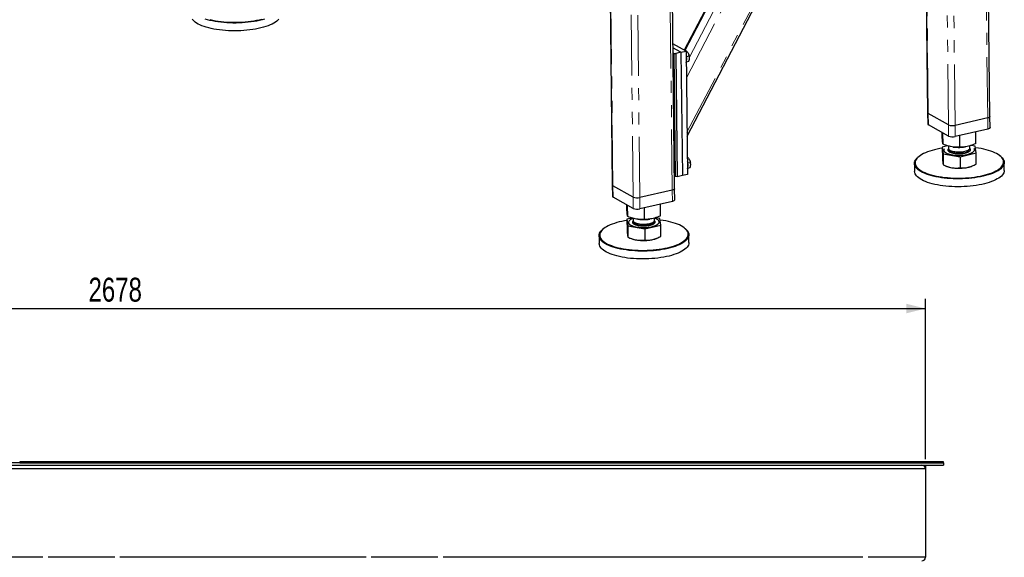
# Model space of a CAD drawing. Header units: millimetres. Extents: x 0 to 841, y 0 to 594.
# Tile 57 of 107: x 393 to 496, y 297 to 353. Entities that reach past the tile are written whole.
import ezdxf

# ---------------------------------------------------------------- set-up
doc = ezdxf.new("R2010")
doc.units = ezdxf.units.MM
doc.linetypes.add('PHANTOM', pattern=[12.7, 6.35, -1.27, 1.27, -1.27, 1.27, -1.27])
doc.layers.add('COTES', color=1, linetype='Continuous')
doc.layers.add('TRAIT-FORT', color=4, linetype='Continuous', lineweight=25)
doc.styles.add('SLDTEXTSTYLE0', font='TXT', dxfattribs={"width": 0.75})
doc.dimstyles.new('SLDDIMSTYLE0', dxfattribs={"dimtxt": 2.5, "dimasz": 2, "dimexe": 0, "dimexo": 0.0625, "dimtad": 1, "dimlfac": 16, "dimrnd": 1e-09, "dimzin": 12, "dimdsep": 46, "dimtxsty": 'SLDTEXTSTYLE0', "dimsah": 1, "dimcen": 0.09, "dimadec": 0, "dimazin": 3, "dimtfac": 1, "dimtofl": 0, "dimtmove": 0, "dimatfit": 3, "dimfxl": 1, "dimfrac": 2, "dimtolj": 1, "dimtzin": 12, "dimarcsym": 0})

# ---------------------------------------------------------------- blocks, each defined once
blk = doc.blocks.new('_D_28')
at = {"layer": 'COTES', "color": 1, "transparency": 16777216}
for p, q in [((320.68, 306.84), (320.68, 323.56)), ((488.06, 306.84), (488.06, 323.56)), ((320.68, 322.56), (488.06, 322.56))]:
    blk.add_line(p, q, dxfattribs=at)
for points in [[(320.68, 322.56), (322.68, 322.06), (322.68, 323.06)], [(488.06, 322.56), (486.06, 323.06), (486.06, 322.06)]]:
    blk.add_solid(points, dxfattribs=at)
at = {"layer": 'COTES', "color": 1, "transparency": 16777216, "insert": (400.68, 325.78), "char_height": 2.5, "attachment_point": 1, "style": 'SLDTEXTSTYLE0'}
blk.add_mtext('2678', dxfattribs=at)

msp = doc.modelspace()

# ---------------------------------------------------------------- linework, layer by layer
at = {"color": 8, "linetype": 'PHANTOM', "lineweight": 18}
for p, q in [((488.36003, 342.91479), (487.9008, 383.07379)), ((491.15764, 341.68616), (490.69192, 382.41251)), ((463.16147, 340.96741), (484.51668, 381.90656)), ((462.97325, 349.48855), (479.25471, 380.70103)), ((463.09637, 346.65976), (481.07041, 381.11701)), ((463.4192, 348.79317), (480.17315, 380.91145)), ((494.55611, 342.46476), (494.14794, 378.15945)), ((490.46918, 341.73616), (490.06369, 377.19581)), ((455.4373, 335.37209), (454.97808, 375.53109)), ((458.23491, 334.14346), (457.7692, 374.86981)), ((461.63339, 334.92206), (461.22521, 370.61675)), ((457.54646, 334.19346), (457.14097, 369.65311)), ((463.07943, 348.14181), (463.18663, 348.34733)), ((488.3734, 341.74533), (488.36003, 342.91479)), ((494.56948, 341.2953), (494.55611, 342.46476)), ((490.48256, 340.5667), (490.46918, 341.73616)), ((491.17101, 340.5167), (491.15764, 341.68616)), ((455.45068, 334.20263), (455.4373, 335.37209)), ((457.55983, 333.024), (457.54646, 334.19346)), ((458.24829, 332.974), (458.23491, 334.14346)), ((461.64676, 333.7526), (461.63339, 334.92206))]:
    msp.add_line(p, q, dxfattribs=at)
for points, knots in [([(491.03281, 338.75093), (490.97034, 338.76331), (490.84165, 338.78881), (490.6758, 338.84389), (490.53757, 338.91149), (490.44033, 338.98981), (490.39933, 339.06013), (490.39113, 339.11711), (490.40044, 339.17234), (490.42206, 339.22122), (490.46057, 339.25323), (490.46877, 339.26005)], [0, 0, 0, 0, 0.127053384, 0.261717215, 0.401979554, 0.54521846, 0.688457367, 0.758668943, 0.828899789, 0.96356362, 1, 1, 1, 1]), ([(492.68989, 339.28452), (492.69797, 339.27833), (492.73985, 339.24625), (492.76121, 339.19628), (492.77045, 339.13954), (492.76194, 339.08412), (492.72438, 339.01793), (492.6401, 338.94438), (492.51981, 338.87708), (492.36124, 338.81655), (492.16522, 338.7659), (491.94077, 338.7293), (491.74035, 338.71279), (491.57879, 338.70835), (491.4223, 338.70978), (491.23481, 338.72052), (491.09883, 338.74099), (491.03281, 338.75093)], [0, 0, 0, 0, 0.020499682, 0.106258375, 0.14829481, 0.190342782, 0.270967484, 0.347035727, 0.423103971, 0.503728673, 0.587705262, 0.673463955, 0.759222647, 0.801259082, 0.843307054, 0.923931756, 1, 1, 1, 1]), ([(458.11009, 331.20823), (458.04762, 331.22061), (457.91893, 331.24611), (457.75308, 331.30119), (457.61485, 331.36879), (457.5176, 331.44711), (457.4766, 331.51743), (457.4684, 331.57441), (457.47772, 331.62964), (457.49933, 331.67852), (457.53784, 331.71053), (457.54605, 331.71735)], [0, 0, 0, 0, 0.127053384, 0.261717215, 0.401979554, 0.54521846, 0.688457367, 0.758668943, 0.828899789, 0.96356362, 1, 1, 1, 1]), ([(459.76717, 331.74182), (459.77525, 331.73563), (459.81713, 331.70355), (459.83849, 331.65358), (459.84773, 331.59684), (459.83921, 331.54142), (459.80166, 331.47523), (459.71737, 331.40168), (459.59709, 331.33438), (459.43851, 331.27385), (459.2425, 331.2232), (459.01805, 331.1866), (458.81763, 331.17009), (458.65606, 331.16565), (458.49958, 331.16708), (458.31209, 331.17782), (458.1761, 331.19829), (458.11009, 331.20823)], [0, 0, 0, 0, 0.020499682, 0.106258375, 0.14829481, 0.190342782, 0.270967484, 0.347035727, 0.423103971, 0.503728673, 0.587705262, 0.673463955, 0.759222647, 0.801259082, 0.843307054, 0.923931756, 1, 1, 1, 1])]:
    msp.add_open_spline(points, degree=3, knots=knots, dxfattribs=at)
at = {"layer": 'TRAIT-FORT', "color": 4, "linetype": 'Continuous', "lineweight": 25}
for p, q in [((487.82621, 383.11547), (488.28487, 343.0064)), ((463.16626, 340.54825), (484.77044, 381.9647)), ((479.12478, 380.67126), (462.88468, 349.53805)), ((494.79243, 342.6178), (494.38577, 378.18025)), ((454.90349, 375.57277), (455.36215, 335.4637)), ((461.86971, 335.0751), (461.46305, 370.63755)), ((463.06461, 349.4375), (461.69673, 350.20189)), ((462.5336, 349.31584), (461.70155, 349.78081)), ((461.70733, 349.27551), (461.83047, 349.20669)), ((461.83047, 349.20669), (462.00259, 349.19419)), ((461.97758, 336.34262), (461.83047, 349.20669)), ((462.5336, 349.31584), (462.00259, 349.19419)), ((462.00259, 349.19419), (462.14969, 336.33012)), ((462.5336, 349.31584), (463.06461, 349.4375)), ((462.5336, 349.31584), (462.6807, 336.45178)), ((463.06461, 349.4375), (463.21171, 336.57343)), ((463.06493, 349.40931), (463.13717, 349.42586)), ((463.11616, 348.87072), (463.39914, 348.93555)), ((463.36643, 349.0561), (463.36278, 349.06645)), ((463.41884, 348.82116), (463.41747, 348.83329)), ((463.11061, 348.32991), (463.3657, 348.38835)), ((488.28487, 343.0064), (488.29824, 341.83694)), ((490.46918, 341.73616), (488.36003, 342.91479)), ((494.55611, 342.46476), (491.15764, 341.68616)), ((494.80581, 341.44834), (494.79243, 342.6178)), ((490.48256, 340.5667), (488.3734, 341.74533)), ((494.56948, 341.2953), (491.17101, 340.5167)), ((489.80907, 340.40675), (489.8029, 340.9465)), ((489.89625, 339.70772), (489.8826, 340.90197)), ((491.65684, 339.40204), (491.64285, 340.6248)), ((493.33024, 339.7954), (493.31637, 341.00821)), ((490.36617, 339.55059), (489.82033, 339.42228)), ((489.82033, 339.42228), (489.90751, 338.72324)), ((489.82033, 339.42228), (489.83359, 338.26195)), ((490.45115, 339.52623), (490.45373, 339.3005)), ((490.95779, 339.42762), (491.0131, 339.42078)), ((492.14162, 339.43368), (492.20464, 339.44294)), ((492.70359, 339.32623), (492.70099, 339.55366)), ((493.25431, 339.50997), (492.80297, 339.58833)), ((493.34149, 338.81093), (493.25431, 339.50997)), ((463.19198, 338.29944), (463.26422, 338.31599)), ((487.30583, 338.37955), (487.24852, 338.32874)), ((489.90751, 338.72324), (491.66809, 338.41757)), ((489.90751, 338.72324), (489.92078, 337.56292)), ((489.98369, 339.11004), (489.98383, 339.09834)), ((491.66809, 338.41757), (493.34149, 338.81093)), ((491.66809, 338.41757), (491.68136, 337.25724)), ((493.17799, 339.13487), (493.17786, 339.14656)), ((493.35476, 337.6506), (493.34149, 338.81093)), ((495.93018, 338.42801), (495.87173, 338.4775)), ((463.23766, 337.22004), (463.49275, 337.27848)), ((463.24321, 337.76084), (463.52618, 337.82567)), ((463.49347, 337.94623), (463.48982, 337.95658)), ((463.54588, 337.71128), (463.54452, 337.72342)), ((486.9093, 337.70058), (486.91866, 336.88196)), ((490.20179, 337.43998), (490.29939, 337.40137)), ((492.90131, 337.43112), (492.96037, 337.45606)), ((496.29304, 336.98916), (496.28368, 337.80778)), ((461.97758, 336.34262), (461.85443, 336.41144)), ((462.14969, 336.33012), (461.97758, 336.34262)), ((462.6807, 336.45178), (462.14969, 336.33012)), ((463.21171, 336.57343), (462.6807, 336.45178)), ((455.36215, 335.4637), (455.37552, 334.29424)), ((457.54646, 334.19346), (455.4373, 335.37209)), ((457.55983, 333.024), (455.45068, 334.20263)), ((461.63339, 334.92206), (458.23491, 334.14346)), ((461.88308, 333.90564), (461.86971, 335.0751)), ((456.88635, 332.86405), (456.88017, 333.4038)), ((456.97353, 332.16502), (456.95987, 333.35927)), ((461.64676, 333.7526), (458.24829, 332.974)), ((458.73411, 331.85934), (458.72013, 333.0821)), ((460.40751, 332.2527), (460.39365, 333.4655)), ((460.33159, 331.96726), (459.88024, 332.04563)), ((457.44345, 332.00789), (456.8976, 331.87958)), ((456.8976, 331.87958), (456.98479, 331.18054)), ((456.8976, 331.87958), (456.91087, 330.71925)), ((456.98479, 331.18054), (458.74537, 330.87487)), ((456.98479, 331.18054), (456.99806, 330.02022)), ((457.06097, 331.56734), (457.0611, 331.55564)), ((457.52843, 331.98353), (457.53101, 331.7578)), ((458.03507, 331.88492), (458.09038, 331.87808)), ((458.74537, 330.87487), (460.41877, 331.26823)), ((459.21889, 331.89098), (459.28192, 331.90024)), ((459.78086, 331.78353), (459.77826, 332.01096)), ((460.25527, 331.59217), (460.25514, 331.60386)), ((460.41877, 331.26823), (460.33159, 331.96726)), ((460.43204, 330.1079), (460.41877, 331.26823)), ((453.98657, 330.15788), (453.99593, 329.33926)), ((454.3831, 330.83685), (454.3258, 330.78603)), ((458.74537, 330.87487), (458.75864, 329.71454)), ((463.00746, 330.88531), (462.94901, 330.9348)), ((463.37032, 329.44646), (463.36096, 330.26508)), ((457.27907, 329.89728), (457.37667, 329.85867)), ((459.97859, 329.88842), (460.03765, 329.91336)), ((489.93322, 306.46176), (318.80822, 306.46176)), ((489.93322, 306.55551), (393.49572, 306.55551)), ((393.49572, 306.55551), (393.49572, 306.46176)), ((393.49572, 306.46176), (489.93322, 306.46176)), ((489.93322, 306.46176), (489.93322, 306.55551)), ((489.93322, 306.46176), (489.93322, 306.21176)), ((318.80822, 306.21176), (489.93322, 306.21176)), ((488.05822, 305.83676), (320.68322, 305.83676)), ((488.05822, 306.21176), (488.05822, 305.83676)), ((488.05822, 305.83676), (488.05822, 296.58676)), ((395.91447, 296.58676), (389.99572, 296.58676)), ((403.41447, 296.58676), (396.45197, 296.58676)), ((429.66447, 296.58676), (403.95197, 296.58676)), ((437.16447, 296.58676), (430.20197, 296.58676)), ((481.53947, 296.58676), (437.70197, 296.58676)), ((488.05822, 296.58676), (482.07697, 296.58676))]:
    msp.add_line(p, q, dxfattribs=at)
at = {"layer": 'TRAIT-FORT', "color": 4, "linetype": 'Continuous', "lineweight": 25, "flags": 128}
for points in [[(420.56379, 352.77747), (420.46078, 352.66815), (420.33685, 352.56139), (420.19259, 352.4577), (420.0287, 352.35757), (419.84595, 352.26147), (419.64521, 352.16988), (419.42744, 352.08321), (419.19368, 352.00189), (418.94505, 351.9263), (418.68271, 351.85681), (418.40794, 351.79373), (418.12203, 351.73739), (417.82635, 351.68803), (417.52231, 351.64591), (417.21135, 351.61121), (416.89497, 351.58411), (416.57465, 351.56473), (416.25195, 351.55317), (415.92838, 351.54947), (415.60549, 351.55367), (415.28483, 351.56574), (414.96791, 351.58561), (414.65626, 351.6132), (414.35135, 351.64838), (414.05464, 351.69098), (413.76753, 351.74078), (413.49141, 351.79757), (413.22759, 351.86106), (412.97731, 351.93096), (412.74179, 352.00692), (412.52213, 352.0886), (412.31938, 352.17559), (412.13452, 352.26749), (411.96842, 352.36386), (411.82187, 352.46423), (411.69557, 352.56814), (411.59013, 352.67507), (411.50604, 352.78453)], [(419.06179, 352.78198), (418.80615, 352.70939), (418.53744, 352.64307), (418.25693, 352.58332), (417.96596, 352.53044), (417.66592, 352.48468), (417.35824, 352.44624), (417.04438, 352.41532), (416.72584, 352.39207), (416.40414, 352.37659), (416.08081, 352.36896), (415.75739, 352.36921), (415.43543, 352.37734), (415.11645, 352.39332), (414.80197, 352.41707), (414.49351, 352.44848), (414.19252, 352.48739), (413.90044, 352.53362), (413.61866, 352.58694), (413.34852, 352.64712), (413.09132, 352.71385), (412.84827, 352.78683)], [(413.38404, 352.72394), (413.65057, 352.66457), (413.92859, 352.61195), (414.21678, 352.56634), (414.51376, 352.52795), (414.81811, 352.49696), (415.12839, 352.47353), (415.44312, 352.45777), (415.76079, 352.44974), (416.0799, 352.44949), (416.39892, 352.45702), (416.71633, 352.47229), (417.03062, 352.49524), (417.34029, 352.52574), (417.64387, 352.56367), (417.93991, 352.60882), (418.227, 352.661), (418.50377, 352.71995), (418.7689, 352.78539)], [(463.06922, 349.03455), (463.08608, 348.98397), (463.11742, 348.86498)], [(494.79243, 342.6178), (494.79216, 342.61116), (494.77928, 342.57673), (494.74769, 342.54366), (494.69861, 342.51322), (494.63392, 342.48658), (494.55611, 342.46476)], [(494.79243, 342.6178), (494.79216, 342.61116), (494.77928, 342.57673), (494.74769, 342.54366), (494.69861, 342.51322), (494.63392, 342.48658), (494.55611, 342.46476)], [(494.80581, 341.44834), (494.80553, 341.4417), (494.79265, 341.40727), (494.76106, 341.3742), (494.71198, 341.34376), (494.64729, 341.31712), (494.56948, 341.2953)], [(489.82169, 339.30263), (489.57271, 339.26054), (489.29062, 339.20495), (489.01951, 339.14272), (488.76067, 339.07415), (488.51535, 338.99957), (488.28471, 338.91933), (488.06984, 338.83382), (487.87178, 338.74344), (487.69147, 338.64863), (487.52976, 338.54983), (487.38743, 338.44752), (487.26515, 338.34219), (487.16351, 338.23433), (487.08299, 338.12446), (487.02398, 338.01311), (486.98675, 337.9008), (486.97149, 337.78807), (486.97827, 337.67546), (487.00705, 337.5635)], [(487.00705, 337.5635), (487.0577, 337.45273), (487.12998, 337.34368), (487.22353, 337.23686), (487.33793, 337.13278), (487.47261, 337.03194), (487.62694, 336.93483), (487.80019, 336.84189), (487.99152, 336.75359), (488.20003, 336.67033), (488.42472, 336.59251), (488.66453, 336.52051), (488.9183, 336.45467), (489.18483, 336.39529), (489.46286, 336.34268), (489.75104, 336.29706), (490.04802, 336.25867), (490.35238, 336.22769), (490.66266, 336.20426), (490.97738, 336.18849), (491.29506, 336.18046), (491.61416, 336.18021), (491.93318, 336.18774), (492.25059, 336.20302), (492.56489, 336.22596), (492.87456, 336.25647), (493.17814, 336.29439), (493.47418, 336.33955), (493.76127, 336.39172), (494.03804, 336.45067), (494.30317, 336.51611), (494.55539, 336.58773), (494.79352, 336.66518), (495.01641, 336.74811), (495.22299, 336.8361), (495.41229, 336.92875), (495.58341, 337.02561), (495.73552, 337.12623), (495.8679, 337.23011), (495.97993, 337.33677), (496.07106, 337.4457), (496.14086, 337.55637), (496.18901, 337.66827), (496.21527, 337.78086), (496.21951, 337.8936), (496.20172, 338.00595), (496.16199, 338.11738), (496.10049, 338.22736), (496.01752, 338.33536), (495.91349, 338.44087), (495.78887, 338.54339), (495.64428, 338.64242), (495.48039, 338.7375), (495.29799, 338.82818), (495.09795, 338.91401), (494.88122, 338.9946), (494.64883, 339.06955), (494.4019, 339.13851), (494.14159, 339.20116), (493.86915, 339.25719), (493.58588, 339.30633), (493.29312, 339.34836), (493.27416, 339.35079)], [(490.03084, 339.24878), (490.00249, 339.19878), (489.98466, 339.1321), (489.98924, 339.06537), (490.01616, 338.99951), (490.06504, 338.93547), (490.1352, 338.87413), (490.22565, 338.81636), (490.33513, 338.76297), (490.46209, 338.71471), (490.60475, 338.67225), (490.76112, 338.6362), (490.92899, 338.60705), (491.10602, 338.58522), (491.2897, 338.57102), (491.47748, 338.56463), (491.6667, 338.56616), (491.85472, 338.57559), (492.03889, 338.59277), (492.21663, 338.61746), (492.38544, 338.64933), (492.54296, 338.68792), (492.68697, 338.7327), (492.81546, 338.78303), (492.92661, 338.8382), (493.01887, 338.89745), (493.09094, 338.95994), (493.14181, 339.02479), (493.17077, 339.09109), (493.17741, 339.15792), (493.16163, 339.22433), (493.12784, 339.2838)], [(490.45373, 339.3005), (490.45481, 339.28467), (490.47263, 339.2298), (490.51197, 339.17656), (490.57207, 339.12598), (490.65177, 339.07905), (490.74951, 339.03668), (490.86338, 338.99969), (490.99118, 338.96881), (491.13042, 338.94464), (491.27837, 338.92764), (491.43218, 338.91815), (491.58883, 338.91636), (491.74528, 338.92229), (491.8985, 338.93583), (492.04548, 338.95672), (492.18338, 338.98455), (492.30952, 339.01878), (492.42142, 339.05875), (492.51692, 339.10367), (492.59416, 339.15268), (492.65164, 339.20481), (492.68823, 339.25905), (492.70322, 339.31435), (492.70359, 339.32623)], [(490.46815, 339.23579), (490.45725, 339.19965), (490.45867, 339.14426), (490.48191, 339.0897), (490.52654, 339.03703), (490.59166, 338.98728), (490.67603, 338.9414), (490.77799, 338.9003), (490.89557, 338.86478), (491.02647, 338.83553), (491.16815, 338.81311), (491.31784, 338.79796), (491.47264, 338.79038), (491.62953, 338.79052), (491.78546, 338.79837), (491.93739, 338.81378), (492.08237, 338.83645), (492.21757, 338.86594), (492.34036, 338.90167), (492.44836, 338.94296), (492.53946, 338.98898), (492.61188, 339.03886), (492.66422, 339.09162), (492.69547, 339.14623), (492.705, 339.20162), (492.69263, 339.25673), (492.68993, 339.26277)], [(486.94571, 337.50166), (486.91654, 337.61513), (486.90967, 337.72927), (486.92514, 337.84352), (486.96287, 337.95735), (487.02268, 338.0702), (487.10428, 338.18156), (487.20729, 338.29087), (487.24852, 338.32874)], [(495.93018, 338.42801), (495.9725, 338.39089), (496.07794, 338.28395), (496.16203, 338.17449), (496.22436, 338.06302), (496.26464, 337.95009), (496.28267, 337.83622), (496.27836, 337.72196), (496.25175, 337.60785), (496.20295, 337.49444), (496.1322, 337.38227), (496.03984, 337.27187), (495.9263, 337.16376), (495.79213, 337.05848), (495.63796, 336.9565), (495.46454, 336.85833), (495.27268, 336.76443), (495.0633, 336.67525), (494.8374, 336.5912), (494.59606, 336.5127), (494.34042, 336.44012), (494.07171, 336.37379), (493.7912, 336.31405), (493.50023, 336.26117), (493.20019, 336.2154), (492.89251, 336.17696), (492.57865, 336.14605), (492.26011, 336.12279), (491.93841, 336.10731), (491.61508, 336.09968), (491.29166, 336.09993), (490.96969, 336.10807), (490.65071, 336.12405), (490.33624, 336.1478), (490.02777, 336.1792), (489.72678, 336.21811), (489.4347, 336.26434), (489.15292, 336.31767), (488.88279, 336.37784), (488.62559, 336.44458), (488.38254, 336.51755), (488.15481, 336.59642), (487.94348, 336.6808), (487.74956, 336.7703), (487.57398, 336.86449), (487.41756, 336.96292), (487.28105, 337.06512), (487.16512, 337.1706), (487.0703, 337.27887), (486.99704, 337.3894), (486.94571, 337.50166), (486.94571, 337.50166)], [(489.98383, 339.09834), (489.98937, 339.05367), (490.01629, 338.98782), (490.06517, 338.92377), (490.13533, 338.86244), (490.22579, 338.80467), (490.33526, 338.75128), (490.46222, 338.70301), (490.60489, 338.66056), (490.76125, 338.6245), (490.92913, 338.59536), (491.10615, 338.57353), (491.28984, 338.55932), (491.47761, 338.55294), (491.66683, 338.55447), (491.85485, 338.56389), (492.03902, 338.58107), (492.21676, 338.60577), (492.38558, 338.63764), (492.5431, 338.67623), (492.68711, 338.721), (492.81559, 338.77133), (492.92674, 338.82651), (493.019, 338.88575), (493.09107, 338.94824), (493.14194, 339.01309), (493.1709, 339.0794), (493.17799, 339.13487)], [(463.19626, 337.92468), (463.21312, 337.8741), (463.24446, 337.75511)], [(496.29304, 336.98916), (496.29267, 336.96048), (496.2772, 336.84623), (496.23947, 336.7324), (496.17966, 336.61954), (496.09806, 336.50819), (495.99505, 336.39887), (495.87112, 336.29211), (495.72686, 336.18842), (495.56297, 336.08829), (495.38022, 335.9922), (495.17948, 335.9006), (494.96171, 335.81393), (494.72795, 335.73261), (494.47931, 335.65702), (494.21698, 335.58753), (493.94221, 335.52446), (493.6563, 335.46811), (493.36062, 335.41876), (493.05657, 335.37663), (492.74562, 335.34193), (492.42923, 335.31483), (492.10892, 335.29545), (491.78621, 335.28389), (491.46265, 335.2802), (491.13976, 335.28439), (490.8191, 335.29646), (490.50218, 335.31633), (490.19053, 335.34393), (489.88561, 335.3791), (489.5889, 335.4217), (489.3018, 335.47151), (489.02568, 335.52829), (488.76185, 335.59179), (488.51158, 335.66168), (488.27605, 335.73765), (488.05639, 335.81932), (487.85365, 335.90632), (487.66879, 335.99822), (487.50268, 336.09458), (487.35614, 336.19496), (487.22984, 336.29886), (487.1244, 336.4058), (487.04031, 336.51526), (486.97798, 336.62672), (486.9377, 336.73966), (486.91967, 336.85353), (486.91866, 336.88196)], [(461.86971, 335.0751), (461.86943, 335.06846), (461.85655, 335.03403), (461.82497, 335.00096), (461.77589, 334.97052), (461.7112, 334.94388), (461.63339, 334.92206)], [(461.86971, 335.0751), (461.86943, 335.06846), (461.85655, 335.03403), (461.82497, 335.00096), (461.77589, 334.97052), (461.7112, 334.94388), (461.63339, 334.92206)], [(461.88308, 333.90564), (461.88281, 333.899), (461.86993, 333.86457), (461.83834, 333.8315), (461.78926, 333.80106), (461.72457, 333.77442), (461.64676, 333.7526)], [(456.89897, 331.75993), (456.64999, 331.71784), (456.3679, 331.66225), (456.09678, 331.60001), (455.83795, 331.53145), (455.59263, 331.45687), (455.36198, 331.37663), (455.14712, 331.29112), (454.94906, 331.20074), (454.76874, 331.10593), (454.60703, 331.00713), (454.4647, 330.90482), (454.34243, 330.79949), (454.24079, 330.69163), (454.16027, 330.58176), (454.10126, 330.47041), (454.06403, 330.3581), (454.04877, 330.24537), (454.05555, 330.13276), (454.08433, 330.0208)], [(454.08433, 330.0208), (454.13498, 329.91003), (454.20725, 329.80098), (454.30081, 329.69416), (454.4152, 329.59008), (454.54989, 329.48924), (454.70422, 329.39213), (454.87747, 329.29919), (455.0688, 329.21089), (455.27731, 329.12763), (455.502, 329.04981), (455.74181, 328.97781), (455.99558, 328.91197), (456.26211, 328.85259), (456.54013, 328.79998), (456.82832, 328.75436), (457.1253, 328.71597), (457.42965, 328.68499), (457.73993, 328.66156), (458.05466, 328.64579), (458.37233, 328.63776), (458.69144, 328.63751), (459.01046, 328.64504), (459.32787, 328.66032), (459.64216, 328.68326), (459.95184, 328.71377), (460.25542, 328.75169), (460.55146, 328.79684), (460.83854, 328.84902), (461.11531, 328.90797), (461.38044, 328.97341), (461.63267, 329.04503), (461.8708, 329.12248), (462.09368, 329.2054), (462.30027, 329.2934), (462.48957, 329.38605), (462.66068, 329.48291), (462.81279, 329.58353), (462.94518, 329.68741), (463.0572, 329.79407), (463.14834, 329.903), (463.21814, 330.01367), (463.26629, 330.12557), (463.29255, 330.23816), (463.29679, 330.35089), (463.279, 330.46325), (463.23926, 330.57468), (463.17777, 330.68466), (463.0948, 330.79266), (462.99076, 330.89817), (462.86615, 331.00069), (462.72156, 331.09972), (462.55767, 331.1948), (462.37527, 331.28548), (462.17523, 331.37131), (461.9585, 331.4519), (461.72611, 331.52685), (461.47918, 331.59581), (461.21887, 331.65846), (460.94643, 331.71449), (460.66315, 331.76363), (460.3704, 331.80566), (460.35144, 331.80809)], [(457.0611, 331.55564), (457.06665, 331.51097), (457.09357, 331.44512), (457.14245, 331.38107), (457.21261, 331.31974), (457.30306, 331.26197), (457.41254, 331.20858), (457.5395, 331.16031), (457.68217, 331.11786), (457.83853, 331.0818), (458.00641, 331.05266), (458.18343, 331.03083), (458.36711, 331.01662), (458.55489, 331.01024), (458.74411, 331.01177), (458.93213, 331.02119), (459.1163, 331.03837), (459.29404, 331.06307), (459.46285, 331.09494), (459.62037, 331.13353), (459.76439, 331.1783), (459.89287, 331.22863), (460.00402, 331.28381), (460.09628, 331.34305), (460.16835, 331.40554), (460.21922, 331.47039), (460.24818, 331.5367), (460.25527, 331.59217)], [(457.52855, 331.9729), (457.48556, 331.95669), (457.36553, 331.90384), (457.26364, 331.84653), (457.18133, 331.78556), (457.11976, 331.72178), (457.07977, 331.65608), (457.06194, 331.5894), (457.06652, 331.52266), (457.09344, 331.45681), (457.14232, 331.39277), (457.21248, 331.33143), (457.30293, 331.27366), (457.41241, 331.22027), (457.53937, 331.17201), (457.68203, 331.12955), (457.8384, 331.0935), (458.00627, 331.06435), (458.18329, 331.04252), (458.36698, 331.02832), (458.55475, 331.02193), (458.74398, 331.02346), (458.93199, 331.03288), (459.11617, 331.05006), (459.29391, 331.07476), (459.46272, 331.10663), (459.62024, 331.14522), (459.76425, 331.19), (459.89273, 331.24033), (460.00389, 331.2955), (460.09614, 331.35475), (460.16822, 331.41724), (460.21909, 331.48209), (460.24804, 331.54839), (460.25468, 331.61522), (460.23891, 331.68163), (460.20094, 331.74669), (460.14132, 331.80949), (460.06087, 331.86915), (459.96073, 331.92483), (459.8423, 331.97575), (459.7784, 331.99863)], [(457.53101, 331.7578), (457.53209, 331.74197), (457.5499, 331.6871), (457.58925, 331.63386), (457.64935, 331.58328), (457.72905, 331.53635), (457.82679, 331.49398), (457.94066, 331.45699), (458.06846, 331.42611), (458.20769, 331.40194), (458.35565, 331.38494), (458.50945, 331.37545), (458.66611, 331.37366), (458.82256, 331.37959), (458.97577, 331.39313), (459.12276, 331.41402), (459.26066, 331.44185), (459.38679, 331.47608), (459.4987, 331.51605), (459.5942, 331.56097), (459.67144, 331.60998), (459.72891, 331.66211), (459.7655, 331.71635), (459.7805, 331.77165), (459.78086, 331.78353)], [(457.54543, 331.69309), (457.53453, 331.65695), (457.53595, 331.60156), (457.55919, 331.547), (457.60381, 331.49433), (457.66894, 331.44457), (457.75331, 331.3987), (457.85527, 331.3576), (457.97285, 331.32208), (458.10375, 331.29283), (458.24542, 331.27041), (458.39512, 331.25526), (458.54992, 331.24768), (458.70681, 331.24782), (458.86273, 331.25567), (459.01467, 331.27108), (459.15964, 331.29375), (459.29485, 331.32324), (459.41764, 331.35897), (459.52564, 331.40025), (459.61673, 331.44628), (459.68916, 331.49616), (459.7415, 331.54892), (459.77274, 331.60352), (459.78227, 331.65892), (459.76991, 331.71403), (459.7672, 331.72007)], [(454.02299, 329.95896), (453.99382, 330.07243), (453.98695, 330.18657), (454.00242, 330.30082), (454.04014, 330.41464), (454.09995, 330.5275), (454.18156, 330.63886), (454.28457, 330.74817), (454.3258, 330.78603)], [(463.00746, 330.88531), (463.04978, 330.84819), (463.15522, 330.74125), (463.23931, 330.63179), (463.30164, 330.52032), (463.34191, 330.40739), (463.35994, 330.29352), (463.35564, 330.17925), (463.32903, 330.06515), (463.28023, 329.95174), (463.20948, 329.83956), (463.11712, 329.72917), (463.00358, 329.62106), (462.86941, 329.51578), (462.71524, 329.4138), (462.54181, 329.31563), (462.34995, 329.22173), (462.14058, 329.13255), (461.91468, 329.0485), (461.67333, 328.97), (461.4177, 328.89742), (461.14898, 328.83109), (460.86848, 328.77135), (460.57751, 328.71846), (460.27747, 328.6727), (459.96979, 328.63426), (459.65593, 328.60335), (459.33739, 328.58009), (459.01569, 328.56461), (458.69236, 328.55698), (458.36894, 328.55723), (458.04697, 328.56537), (457.72799, 328.58135), (457.41352, 328.6051), (457.10505, 328.6365), (456.80406, 328.67541), (456.51198, 328.72164), (456.2302, 328.77497), (455.96007, 328.83514), (455.70286, 328.90188), (455.45982, 328.97485), (455.23209, 329.05372), (455.02076, 329.1381), (454.82684, 329.2276), (454.65125, 329.32179), (454.49484, 329.42022), (454.35833, 329.52242), (454.24239, 329.6279), (454.14757, 329.73617), (454.07432, 329.84669), (454.02299, 329.95896), (454.02299, 329.95896)], [(463.37032, 329.44646), (463.36995, 329.41778), (463.35448, 329.30353), (463.31675, 329.1897), (463.25694, 329.07684), (463.17534, 328.96549), (463.07232, 328.85617), (462.94839, 328.74941), (462.80414, 328.64572), (462.64024, 328.54559), (462.45749, 328.4495), (462.25676, 328.3579), (462.03899, 328.27123), (461.80523, 328.18991), (461.55659, 328.11432), (461.29426, 328.04483), (461.01948, 327.98176), (460.73357, 327.92541), (460.43789, 327.87605), (460.13385, 327.83393), (459.8229, 327.79923), (459.50651, 327.77213), (459.1862, 327.75275), (458.86349, 327.74119), (458.53992, 327.7375), (458.21704, 327.74169), (457.89637, 327.75376), (457.57946, 327.77363), (457.2678, 327.80123), (456.96289, 327.8364), (456.66618, 327.879), (456.37908, 327.92881), (456.10296, 327.98559), (455.83913, 328.04909), (455.58886, 328.11898), (455.35333, 328.19495), (455.13367, 328.27662), (454.93093, 328.36362), (454.74606, 328.45552), (454.57996, 328.55188), (454.43341, 328.65226), (454.30712, 328.75616), (454.20167, 328.8631), (454.11759, 328.97256), (454.05526, 329.08402), (454.01498, 329.19696), (453.99695, 329.31083), (453.99593, 329.33926)]]:
    msp.add_lwpolyline(points, dxfattribs=at)
at = {"layer": 'TRAIT-FORT', "color": 4, "linetype": 'Continuous', "lineweight": 25}
for centre, radius, start, end in [((462.22447, 348.61605), 0.927, 337.0569561, 15.5769909), ((462.40663, 348.71896), 1.01729, 6.4532047, 19.3547014), ((488.40148, 343.02543), 0.11816, 189.2718199, 249.4612082), ((488.41485, 341.85597), 0.11816, 189.2718199, 249.4612082), ((490.89038, 342.77091), 1.11719, 247.8510998, 283.8405411), ((490.90375, 341.60145), 1.11719, 247.8510998, 283.8405411), ((491.52388, 343.6334), 4.24348, 263.0866697, 271.577334), ((491.54036, 343.58162), 4.19129, 271.3715895, 278.2477662), ((462.35151, 337.50618), 0.927, 337.0569561, 15.5769909), ((462.53368, 337.60908), 1.01729, 6.4532047, 19.3547014), ((491.19883, 339.75067), 2.5156, 249.0505562, 260.9402469), ((491.54817, 341.71547), 4.51103, 260.488166, 282.4372214), ((492.00146, 339.61026), 2.35763, 282.6982631, 292.4376671), ((455.47876, 335.48273), 0.11816, 189.2718199, 249.4612082), ((455.49213, 334.31327), 0.11816, 189.2718199, 249.4612082), ((457.96766, 335.22821), 1.11719, 247.8510998, 283.8405411), ((457.98103, 334.05875), 1.11719, 247.8510998, 283.8405411), ((458.60116, 336.0907), 4.24348, 263.0866697, 271.577334), ((458.61764, 336.03892), 4.19129, 271.3715895, 278.2477662), ((458.27611, 332.20797), 2.5156, 249.0505562, 260.9402469), ((458.62544, 334.17277), 4.51103, 260.488166, 282.4372214), ((459.07874, 332.06756), 2.35763, 282.6982631, 292.4376671), ((487.68322, 305.83676), 0.375, 360, 90), ((487.68322, 296.58676), 0.375, 270, 360)]:
    msp.add_arc(centre, radius, start, end, dxfattribs=at)
for points, knots in [([(463.13717, 349.42586), (463.12442, 349.42388), (463.10701, 349.42116), (463.07379, 349.41487), (463.06489, 349.41319)], [0, 0, 0, 0, 0.7321378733, 1, 1, 1, 1]), ([(463.13717, 349.42586), (463.17155, 349.38598), (463.24106, 349.30533), (463.31778, 349.17984), (463.37024, 349.05508), (463.38945, 348.97564), (463.39914, 348.93555)], [0, 0, 0, 0, 0.264604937, 0.534947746, 0.765343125, 1, 1, 1, 1]), ([(463.3657, 348.38835), (463.38609, 348.46167), (463.4198, 348.58292), (463.42753, 348.74936), (463.41587, 348.85747), (463.40285, 348.91821), (463.39914, 348.93555)], [0, 0, 0, 0, 0.385549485, 0.637641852, 0.896546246, 1, 1, 1, 1]), ([(489.89625, 339.70772), (489.8907, 339.73147), (489.88017, 339.77646), (489.86433, 339.87424), (489.85, 339.98474), (489.83647, 340.10852), (489.82316, 340.24473), (489.81392, 340.35099), (489.80907, 340.40675)], [0, 0, 0, 0, 0.202068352, 0.382699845, 0.555314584, 0.692991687, 0.838894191, 1, 1, 1, 1]), ([(491.65684, 339.40204), (491.53958, 339.39954), (491.31751, 339.3948), (490.99056, 339.41945), (490.70013, 339.46505), (490.43056, 339.52864), (490.1689, 339.60647), (489.99009, 339.67287), (489.89625, 339.70772)], [0, 0, 0, 0, 0.202068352, 0.382699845, 0.555314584, 0.692991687, 0.838894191, 1, 1, 1, 1]), ([(493.33024, 339.7954), (493.2188, 339.74624), (493.00775, 339.65313), (492.69701, 339.54782), (492.42096, 339.47808), (492.16473, 339.43472), (491.91601, 339.40881), (491.74603, 339.40437), (491.65684, 339.40204)], [0, 0, 0, 0, 0.202068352, 0.382699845, 0.555314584, 0.692991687, 0.838894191, 1, 1, 1, 1]), ([(463.26422, 338.31599), (463.25147, 338.314), (463.23405, 338.31129), (463.20083, 338.305), (463.19193, 338.30331)], [0, 0, 0, 0, 0.7321378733, 1, 1, 1, 1]), ([(463.26422, 338.31599), (463.2986, 338.2761), (463.3681, 338.19546), (463.44482, 338.06996), (463.49728, 337.94521), (463.51649, 337.86576), (463.52618, 337.82567)], [0, 0, 0, 0, 0.264604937, 0.534947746, 0.765343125, 1, 1, 1, 1]), ([(489.83359, 338.26195), (489.84112, 338.16618), (489.85247, 338.02175), (489.86758, 337.86456), (489.87507, 337.8008), (489.87883, 337.76881)], [0, 0, 0, 0, 0.49525132, 0.746818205, 1, 1, 1, 1]), ([(463.49275, 337.27848), (463.51313, 337.35179), (463.54684, 337.47305), (463.55457, 337.63948), (463.54291, 337.7476), (463.5299, 337.80833), (463.52618, 337.82567)], [0, 0, 0, 0, 0.385549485, 0.637641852, 0.896546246, 1, 1, 1, 1]), ([(489.87883, 337.76881), (489.88605, 337.71749), (489.90065, 337.61369), (489.91402, 337.57996), (489.92078, 337.56292)], [0, 0, 0, 0, 0.494510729, 1, 1, 1, 1]), ([(489.92078, 337.56292), (490.06417, 337.49908), (490.2804, 337.40282), (490.57691, 337.31177), (490.72729, 337.28159), (490.80271, 337.26646)], [0, 0, 0, 0, 0.49525132, 0.746818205, 1, 1, 1, 1]), ([(490.80271, 337.26646), (490.95013, 337.24809), (491.24825, 337.21093), (491.53594, 337.24169), (491.68136, 337.25724)], [0, 0, 0, 0, 0.494510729, 1, 1, 1, 1]), ([(491.68136, 337.25724), (491.81768, 337.25016), (492.02324, 337.23948), (492.30508, 337.26599), (492.44801, 337.2955), (492.51971, 337.3103)], [0, 0, 0, 0, 0.49525132, 0.746818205, 1, 1, 1, 1]), ([(492.51971, 337.3103), (492.65982, 337.35049), (492.94316, 337.43177), (493.21656, 337.57713), (493.35476, 337.6506)], [0, 0, 0, 0, 0.494510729, 1, 1, 1, 1]), ([(456.97353, 332.16502), (456.96797, 332.18877), (456.95745, 332.23376), (456.94161, 332.33154), (456.92728, 332.44204), (456.91374, 332.56582), (456.90043, 332.70203), (456.89119, 332.80829), (456.88635, 332.86405)], [0, 0, 0, 0, 0.202068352, 0.382699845, 0.555314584, 0.692991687, 0.838894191, 1, 1, 1, 1]), ([(458.73411, 331.85934), (458.61686, 331.85684), (458.39478, 331.8521), (458.06784, 331.87675), (457.77741, 331.92235), (457.50784, 331.98594), (457.24618, 332.06377), (457.06736, 332.13017), (456.97353, 332.16502)], [0, 0, 0, 0, 0.202068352, 0.382699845, 0.555314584, 0.692991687, 0.838894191, 1, 1, 1, 1]), ([(460.40751, 332.2527), (460.29608, 332.20354), (460.08502, 332.11043), (459.77429, 332.00512), (459.49824, 331.93538), (459.24201, 331.89202), (458.99329, 331.86611), (458.82331, 331.86167), (458.73411, 331.85934)], [0, 0, 0, 0, 0.202068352, 0.382699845, 0.555314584, 0.692991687, 0.838894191, 1, 1, 1, 1]), ([(456.91087, 330.71925), (456.9184, 330.62348), (456.92974, 330.47905), (456.94486, 330.32186), (456.95235, 330.2581), (456.95611, 330.22611)], [0, 0, 0, 0, 0.49525132, 0.746818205, 1, 1, 1, 1]), ([(456.95611, 330.22611), (456.96333, 330.17479), (456.97793, 330.07099), (456.9913, 330.03726), (456.99806, 330.02022)], [0, 0, 0, 0, 0.494510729, 1, 1, 1, 1]), ([(456.99806, 330.02022), (457.14145, 329.95638), (457.35768, 329.86011), (457.65419, 329.76907), (457.80456, 329.73889), (457.87999, 329.72376)], [0, 0, 0, 0, 0.49525132, 0.746818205, 1, 1, 1, 1]), ([(459.59698, 329.7676), (459.7371, 329.80779), (460.02044, 329.88907), (460.29384, 330.03443), (460.43204, 330.1079)], [0, 0, 0, 0, 0.494510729, 1, 1, 1, 1]), ([(457.87999, 329.72376), (458.02741, 329.70539), (458.32553, 329.66823), (458.61322, 329.69899), (458.75864, 329.71454)], [0, 0, 0, 0, 0.494510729, 1, 1, 1, 1]), ([(458.75864, 329.71454), (458.89496, 329.70746), (459.10051, 329.69678), (459.38236, 329.72329), (459.52529, 329.7528), (459.59698, 329.7676)], [0, 0, 0, 0, 0.49525132, 0.746818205, 1, 1, 1, 1])]:
    msp.add_open_spline(points, degree=3, knots=knots, dxfattribs=at)

# ---------------------------------------------------------------- dimensions: what is measured, and where the dimension line sits
at = {"layer": 'COTES', "color": 1}
dim = msp.add_linear_dim(base=(488.05822, 322.55551), p1=(320.68322, 305.83676), p2=(488.05822, 305.83676), dimstyle='SLDDIMSTYLE0', dxfattribs=at)
dim.commit()
dim.dimension.update_dxf_attribs({"geometry": '_D_28', "text_midpoint": (404.37072, 322.55551), "dimtype": 160})

doc.saveas('drawing.dxf')
